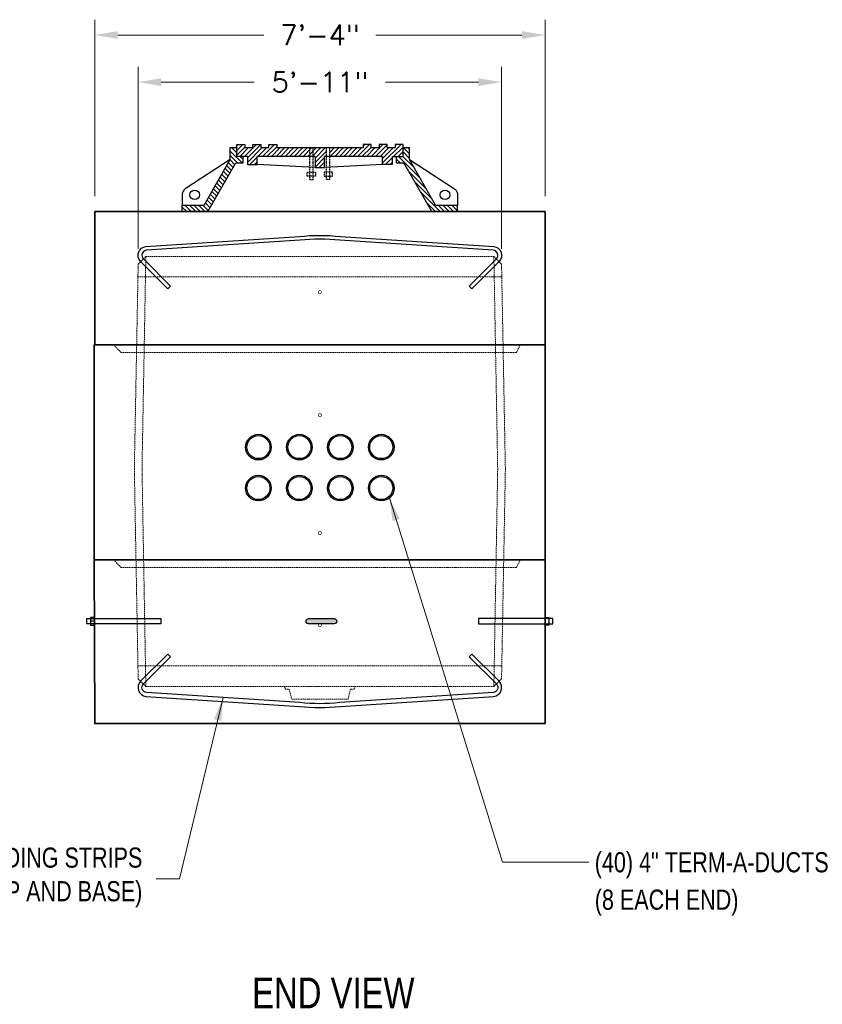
# Model space of a CAD drawing. Header units: inches. Extents: x 65 to 2519, y -54 to 399.
# Tile 21 of 21: x 2363 to 2519, y 7 to 200. Entities that reach past the tile are written whole.
import ezdxf
from ezdxf.enums import TextEntityAlignment as Align

# ---------------------------------------------------------------- set-up
doc = ezdxf.new("R2010")
doc.units = ezdxf.units.IN
doc.header["$MEASUREMENT"] = 0
doc.linetypes.add('HIDDEN', pattern=[0.375, 0.25, -0.125])
for name, color, linetype, lineweight in [('Concrete-Hidden', 30, 'HIDDEN', 15), ('Concrete-Thick', 1, 'Continuous', 35), ('Dimensions', 7, 'Continuous', 15), ('Embeds-Med', 143, 'Continuous', 25), ('Text+Leaders', 7, 'Continuous', 20)]:
    doc.layers.add(name, color=color, linetype=linetype, lineweight=lineweight)
for name, color, linetype in [('R-SWTS-DET1', 1, 'Continuous'), ('R-SWTS-DET2', 4, 'Continuous'), ('R-SWTS-PAT1', 5, 'Continuous')]:
    doc.layers.add(name, color=color, linetype=linetype)
doc.styles.add('120', font='FSIMPLEX.SHX', dxfattribs={"width": 0.8, "height": 1.8674})
doc.styles.add('Oldcastle', font='romans.shx')
doc.styles.get("Standard").update_dxf_attribs({"font": 'fsimplex.shx', "width": 0.8})
doc.dimstyles.new('Web', dxfattribs={"dimtxt": 0.082, "dimasz": 0.094, "dimexe": 0.0625, "dimexo": 0.0625, "dimgap": 0.0625, "dimtad": 0, "dimdec": 4, "dimzin": 3, "dimdsep": 46, "dimlunit": 4, "dimtxsty": 'Oldcastle', "dimcen": 0.09, "dimclrd": 256, "dimclre": 256, "dimclrt": 256, "dimadec": 0, "dimazin": 0, "dimtfac": 1, "dimtdec": 4, "dimtofl": 0, "dimtmove": 0, "dimatfit": 3, "dimfxl": 1, "dimtolj": 1, "dimtzin": 0, "dimlwd": -1, "dimlwe": -1, "dimarcsym": 0})
pattern_1 = [(135, (2369.8694, 9.8381), (-0.4419417, -0.4419417), [])]

# ---------------------------------------------------------------- blocks, each defined once
blk = doc.blocks.new('*D94')
at = {"layer": 'Defpoints', "color": 0, "transparency": 16777216}
for p in [(2385.78, 187.4), (2385.78, 151.85), (2456.78, 151.85)]:
    blk.add_point(p, dxfattribs=at)
at = {"layer": 'Dimensions', "transparency": 16777216}
for p, q in [((2385.78, 154.85), (2385.78, 190.4)), ((2456.78, 154.85), (2456.78, 190.4)), ((2390.29, 187.4), (2408.44, 187.4)), ((2452.26, 187.4), (2434.12, 187.4))]:
    blk.add_line(p, q, dxfattribs=at)
for points in [[(2390.29, 188.15), (2390.29, 186.65), (2385.78, 187.4)], [(2452.26, 188.15), (2452.26, 186.65), (2456.78, 187.4)]]:
    blk.add_solid(points, dxfattribs=at)
at = {"layer": 'Dimensions', "transparency": 16777216, "insert": (2421.28, 187.4), "char_height": 3.936, "attachment_point": 5, "style": 'Oldcastle'}
blk.add_mtext('\\A1;5\'-11"', dxfattribs=at)
blk = doc.blocks.new('*D95')
at = {"layer": 'Defpoints', "color": 0, "transparency": 16777216}
for p in [(2377.28, 196.6), (2377.28, 162.1), (2465.28, 162.1)]:
    blk.add_point(p, dxfattribs=at)
at = {"layer": 'Dimensions', "transparency": 16777216}
for p, q in [((2377.28, 165.1), (2377.28, 199.6)), ((2465.28, 165.1), (2465.28, 199.6)), ((2381.79, 196.6), (2410.31, 196.6)), ((2460.76, 196.6), (2432.24, 196.6))]:
    blk.add_line(p, q, dxfattribs=at)
for points in [[(2381.79, 197.35), (2381.79, 195.84), (2377.28, 196.6)], [(2460.76, 197.35), (2460.76, 195.84), (2465.28, 196.6)]]:
    blk.add_solid(points, dxfattribs=at)
at = {"layer": 'Dimensions', "transparency": 16777216, "insert": (2421.28, 196.6), "char_height": 3.936, "attachment_point": 5, "style": 'Oldcastle'}
blk.add_mtext('\\A1;7\'-4"', dxfattribs=at)
blk = doc.blocks.new('PVC_Terminator')
h = blk.add_hatch(color=256)
h.dxf.hatch_style = 1
h.paths.add_polyline_path([(-2.5, 0, 1), (2.5, 0, 1)])
h.paths.add_polyline_path([(2.25, 0, -1), (-2.25, 0, -1)], flags=16)
for radius in [2.5, 2.25]:
    blk.add_circle((0, 0), radius)

msp = doc.modelspace()

# ---------------------------------------------------------------- hatches: boundary and pattern name
h = msp.add_hatch(color=256)
h.dxf.hatch_style = 1
h.paths.add_polyline_path([(2424.08817, 82.60372), (2419.08817, 82.60372, 1), (2419.08817, 81.60372), (2424.08817, 81.60372, 1)])
at = {"layer": 'R-SWTS-PAT1'}
h = msp.add_hatch(dxfattribs=at)
h.set_pattern_fill('ANSI31', color=256, scale=5, style=0)
h.set_pattern_definition([(45, (2369.8694, 9.8381), (-0.4419417, 0.4419417), [])])
h.paths.add_polyline_path([(2419.32255, 172.88497), (2419.32255, 174.60372), (2412.83817, 174.60372), (2412.83817, 175.22872), (2411.27567, 175.22872), (2411.27567, 174.60372), (2409.71317, 174.60372), (2409.71317, 175.22872), (2408.15067, 175.22872), (2408.15067, 174.60372), (2406.58817, 174.60372), (2406.58817, 175.22872), (2405.02567, 175.22872), (2405.02567, 174.60372), (2405.02567, 172.88497), (2407.13505, 172.88497), (2407.13505, 171.32247), (2409.01005, 171.32247), (2409.01005, 172.88497)])
h.paths.add_polyline_path([(2419.94755, 174.60372), (2419.32255, 174.60372), (2419.32255, 172.88497), (2419.94755, 172.88497)])
h.paths.add_polyline_path([(2420.33817, 172.88497), (2420.33817, 170.69747), (2422.21317, 170.69747), (2422.21317, 172.88497), (2422.6038, 172.88497), (2422.6038, 174.60372), (2419.94755, 174.60372), (2419.94755, 172.88497)])
h.paths.add_polyline_path([(2433.5413, 172.88497), (2433.5413, 171.32247), (2435.4163, 171.32247), (2435.4163, 172.88497), (2437.52567, 172.88497), (2437.52567, 174.60372), (2437.52567, 175.22872), (2435.96317, 175.22872), (2435.96317, 174.60372), (2434.40067, 174.60372), (2434.40067, 175.22872), (2432.83817, 175.22872), (2432.83817, 174.60372), (2431.27567, 174.60372), (2431.27567, 175.22872), (2429.71317, 175.22872), (2429.71317, 174.60372), (2423.2288, 174.60372), (2423.2288, 172.88497)])
h = msp.add_hatch(dxfattribs=at)
h.set_pattern_fill('ANSI31', color=256, scale=5, angle=90, style=0)
h.set_pattern_definition(pattern_1)
h.paths.add_polyline_path([(2398.67609, 163.35372), (2394.40067, 163.35372), (2394.40067, 162.10372), (2399.40067, 162.10372), (2404.85948, 171.63497), (2406.27567, 171.63497), (2406.27567, 172.88497), (2405.02567, 172.88497), (2405.02567, 174.60372), (2403.77567, 174.60372), (2403.77567, 172.25775)])
h = msp.add_hatch(dxfattribs=at)
h.set_pattern_fill('ANSI31', color=256, scale=5, angle=90, style=0)
h.set_pattern_definition(pattern_1)
h.paths.add_polyline_path([(2443.15067, 162.10372), (2448.15067, 162.10372), (2448.15067, 163.35372), (2443.87526, 163.35372), (2438.77567, 172.25775), (2438.77567, 174.60372), (2437.52567, 174.60372), (2437.52567, 172.88497), (2436.27567, 172.88497), (2436.27567, 171.63497), (2437.69187, 171.63497)])

# ---------------------------------------------------------------- linework, layer by layer
for points in [[(2377.22502, 82.85372), (2376.47502, 82.85372), (2376.47502, 81.35372), (2377.22502, 81.35372)], [(2465.27567, 82.85372), (2466.02567, 82.85372), (2466.02567, 81.35372), (2465.27567, 81.35372)], [(2390.22368, 81.60372), (2375.72502, 81.60372), (2375.72502, 82.60372), (2390.22368, 82.60372)], [(2452.27702, 81.60372), (2466.77567, 81.60372), (2466.77567, 82.60372), (2452.27702, 82.60372)]]:
    msp.add_lwpolyline(points, close=True)
msp.add_lwpolyline([(2377.22502, 82.10372), (2376.47502, 82.10372)])
msp.add_lwpolyline([(2424.08817, 81.60372), (2419.08817, 81.60372, -1), (2419.08817, 82.60372), (2424.08817, 82.60372, -1)], format="xyb", close=True)
at = {"layer": 'Concrete-Hidden'}
for p, q in [((2385.77567, 151.85348), (2387.27567, 153.35348)), ((2386.52567, 111.85348), (2387.27567, 153.35348)), ((2387.27567, 153.35348), (2455.27567, 153.35348)), ((2456.02567, 111.85348), (2455.27567, 153.35348)), ((2456.77567, 151.85348), (2455.27567, 153.35348)), ((2385.02567, 111.85348), (2385.77567, 151.85348)), ((2457.52567, 111.85348), (2456.77567, 151.85348)), ((2385.7288, 149.35348), (2456.82255, 149.35348)), ((2385.02567, 111.85348), (2385.77567, 70.85348)), ((2386.52567, 111.85348), (2387.27567, 69.35348)), ((2456.02567, 111.85348), (2455.27567, 69.35348)), ((2457.52567, 111.85348), (2456.77567, 70.85348)), ((2385.72994, 73.35348), (2456.8214, 73.35348)), ((2385.77567, 70.85348), (2387.27567, 69.35348)), ((2387.27567, 69.35348), (2455.27567, 69.35348)), ((2414.40067, 69.35348), (2414.52567, 68.85348)), ((2428.02567, 68.85348), (2428.15067, 69.35348)), ((2456.77567, 70.85348), (2455.27567, 69.35348)), ((2414.52567, 68.85348), (2415.27567, 68.85348)), ((2415.27567, 68.85348), (2415.77567, 66.85348)), ((2426.77567, 66.85348), (2427.27567, 68.85348)), ((2427.27567, 68.85348), (2428.02567, 68.85348)), ((2415.77567, 66.85348), (2426.77567, 66.85348))]:
    msp.add_line(p, q, dxfattribs=at)
for points in [[(2465.27567, 136.10372), (2460.4363, 136.10372), (2459.6863, 134.60372), (2431.56261, 134.60372), (2423.87451, 134.60372), (2382.46414, 134.60372), (2380.98336, 136.10372), (2377.19464, 136.10372)], [(2465.27567, 94.10372), (2460.4363, 94.10372), (2459.6863, 92.60372), (2431.56261, 92.60372), (2423.87451, 92.60372), (2382.46414, 92.60372), (2380.98336, 94.10372), (2377.19464, 94.10372)]]:
    msp.add_lwpolyline(points, dxfattribs=at)
at = {"layer": 'Concrete-Thick'}
for points in [[(2465.27567, 136.10372), (2465.27567, 162.10372), (2377.27567, 162.10372), (2377.27567, 136.10372)], [(2465.27567, 136.10372), (2377.19464, 136.10372), (2377.19464, 94.10372), (2465.27567, 94.10372)], [(2377.19464, 94.10372), (2377.27567, 62.10372), (2465.27567, 62.10372), (2465.27567, 94.10372)]]:
    msp.add_lwpolyline(points, close=True, dxfattribs=at)
at = {"layer": 'Embeds-Med'}
for points in [[(2450.44132, 147.54946), (2455.76051, 152.86865, 0.629446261), (2455.16593, 154.55928), (2425.20355, 156.50294, 0.05394637), (2417.3478, 156.50294), (2387.38542, 154.55928, 0.630315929), (2386.79084, 152.86865), (2392.11003, 147.54946), (2391.5797, 147.01913), (2386.26051, 152.33832, -0.629446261), (2387.30381, 155.30482), (2417.26618, 157.24849, -0.05394637), (2425.28516, 157.24849), (2455.24754, 155.30482, -0.630315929), (2456.29084, 152.33832), (2450.97165, 147.01913)], [(2450.44132, 75.15751), (2455.76051, 69.83832, -0.629446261), (2455.16593, 68.14769), (2425.20355, 66.20403, -0.05394637), (2417.3478, 66.20403), (2387.38542, 68.14769, -0.630315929), (2386.79084, 69.83832), (2392.11003, 75.15751), (2391.5797, 75.68784), (2386.26051, 70.36865, 0.629446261), (2387.30381, 67.40215), (2417.26618, 65.45848, 0.05394637), (2425.28516, 65.45848), (2455.24754, 67.40215, 0.630315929), (2456.29084, 70.36865), (2450.97165, 75.68784)]]:
    msp.add_lwpolyline(points, format="xyb", close=True, dxfattribs=at)
at = {"layer": 'Embeds-Med', "const_width": 0.125}
for points in [[(2420.96317, 146.35348, 1), (2421.58817, 146.35348, 1)], [(2420.96317, 122.35348, 1), (2421.58817, 122.35348, 1)], [(2420.96317, 99.35348, 1), (2421.58817, 99.35348, 1)], [(2420.96317, 81.35348, 1), (2421.58817, 81.35348, 1)]]:
    msp.add_lwpolyline(points, format="xyb", close=True, dxfattribs=at)
at = {"layer": 'R-SWTS-DET1'}
for p, q in [((2403.77567, 174.60372), (2405.02567, 174.60372)), ((2403.77567, 172.25775), (2403.77567, 174.60372)), ((2405.02567, 172.88497), (2405.02567, 174.60372)), ((2406.58817, 174.60372), (2408.15067, 174.60372)), ((2409.71317, 174.60372), (2411.27567, 174.60372)), ((2412.83817, 174.60372), (2429.71317, 174.60372)), ((2431.27567, 174.60372), (2432.83817, 174.60372)), ((2434.40067, 174.60372), (2435.96317, 174.60372)), ((2437.52567, 172.88497), (2437.52567, 174.60372)), ((2437.52567, 174.60372), (2438.77567, 174.60372)), ((2438.77567, 172.25775), (2438.77567, 174.60372)), ((2398.67609, 163.35372), (2403.77567, 172.25775)), ((2399.40067, 162.10372), (2404.85948, 171.63497)), ((2404.85948, 171.63497), (2406.27567, 171.63497)), ((2407.13505, 172.88497), (2405.02567, 172.88497)), ((2406.27567, 171.63497), (2406.27567, 172.88497)), ((2407.13505, 172.88497), (2407.13505, 171.32247)), ((2407.13505, 171.32247), (2409.01005, 171.32247)), ((2409.01005, 171.32247), (2409.01005, 172.88497)), ((2420.33817, 172.88497), (2409.01005, 172.88497)), ((2420.33817, 170.69747), (2409.01005, 171.32247)), ((2433.5413, 172.88497), (2422.21317, 172.88497)), ((2433.5413, 171.32247), (2422.21317, 170.69747)), ((2433.5413, 171.32247), (2433.5413, 172.88497)), ((2435.4163, 171.32247), (2433.5413, 171.32247)), ((2435.4163, 172.88497), (2437.52567, 172.88497)), ((2435.4163, 172.88497), (2435.4163, 171.32247)), ((2436.27567, 171.63497), (2436.27567, 172.88497)), ((2436.27567, 171.63497), (2437.69187, 171.63497)), ((2443.15067, 162.10372), (2437.69187, 171.63497)), ((2443.87526, 163.35372), (2438.77567, 172.25775)), ((2394.40067, 162.10372), (2394.40067, 163.35372)), ((2394.40067, 163.35372), (2398.67609, 163.35372)), ((2394.40067, 162.10372), (2448.15067, 162.10372)), ((2443.87526, 163.35372), (2448.15067, 163.35372)), ((2448.15067, 162.10372), (2448.15067, 163.35372))]:
    msp.add_line(p, q, dxfattribs=at)
for points in [[(2405.02567, 174.60372), (2405.02567, 175.22872), (2406.58817, 175.22872), (2406.58817, 174.60372)], [(2408.15067, 174.60372), (2408.15067, 175.22872), (2409.71317, 175.22872), (2409.71317, 174.60372)], [(2411.27567, 174.60372), (2411.27567, 175.22872), (2412.83817, 175.22872), (2412.83817, 174.60372)], [(2431.27567, 174.60372), (2431.27567, 175.22872), (2429.71317, 175.22872), (2429.71317, 174.60372)], [(2434.40067, 174.60372), (2434.40067, 175.22872), (2432.83817, 175.22872), (2432.83817, 174.60372)], [(2437.52567, 174.60372), (2437.52567, 175.22872), (2435.96317, 175.22872), (2435.96317, 174.60372)], [(2420.33817, 172.88497), (2420.33817, 170.69747), (2422.21317, 170.69747), (2422.21317, 172.88497)]]:
    msp.add_lwpolyline(points, dxfattribs=at)
for points in [[(2403.77567, 172.25775), (2394.97298, 166.57816, 0.254754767), (2394.40067, 165.52781), (2394.40067, 163.35372)], [(2438.77567, 172.25775), (2447.57837, 166.57816, -0.254754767), (2448.15067, 165.52781), (2448.15067, 163.35372)]]:
    msp.add_lwpolyline(points, format="xyb", dxfattribs=at)
for centre in [(2396.82255, 165.38497), (2445.7288, 165.38497)]:
    msp.add_circle(centre, 0.9375, dxfattribs=at)
at = {"layer": 'R-SWTS-DET2', "linetype": 'HIDDEN'}
for p, q in [((2419.32255, 168.35372), (2419.32255, 174.60372)), ((2419.94755, 168.35372), (2419.94755, 174.60372)), ((2422.6038, 168.35372), (2422.6038, 174.60372)), ((2423.2288, 168.35372), (2423.2288, 174.60372)), ((2419.32255, 168.35372), (2419.94755, 168.35372)), ((2423.2288, 168.35372), (2422.6038, 168.35372))]:
    msp.add_line(p, q, dxfattribs=at)
for points in [[(2418.81473, 169.83809), (2420.45536, 169.83809), (2420.45536, 169.05684), (2418.81473, 169.05684)], [(2423.73661, 169.83809), (2422.09598, 169.83809), (2422.09598, 169.05684), (2423.73661, 169.05684)]]:
    msp.add_lwpolyline(points, close=True, dxfattribs=at)

# ---------------------------------------------------------------- block references
at = {"color": 4}
for p in [(2409.27567, 116.10372), (2417.27567, 116.10372), (2425.27567, 116.10372), (2433.27567, 116.10372), (2409.27567, 108.10372), (2417.27567, 108.10372), (2425.27567, 108.10372), (2433.27567, 108.10372)]:
    msp.add_blockref('PVC_Terminator', p, dxfattribs=at)

# ---------------------------------------------------------------- texts
at = {"layer": 'Text+Leaders', "style": '120', "width": 0.8}
for s, p in [(' (40) 4" TERM-A-DUCTS', (2473.82096, 35.01952)), (' (8 EACH END)', (2473.82096, 27.7098))]:
    msp.add_text(s, height=3.936, dxfattribs=at).set_placement(p, align=Align.MIDDLE_LEFT)
at = {"layer": 'Text+Leaders', "width": 0.8}
msp.add_text('%%U END VIEW', height=6, dxfattribs=at).set_placement((2423.01764, 9.49216), align=Align.MIDDLE)
at = {"layer": 'Text+Leaders', "insert": (2386.58764, 26.20922), "char_height": 3.936, "attachment_point": 9, "style": '120'}
msp.add_mtext('\\A1;BONDING STRIPS\\P(TOP AND BASE)', dxfattribs=at)

# ---------------------------------------------------------------- dimensions: what is measured, and where the dimension line sits
at = {"layer": 'Dimensions'}
for base, p1, p2, picture, middle in [((2377.27567, 196.5954), (2465.27567, 162.10372), (2377.27567, 162.10372), '*D95', (2421.27567, 196.5954)), ((2385.77567, 187.39807), (2456.77567, 151.85348), (2385.77567, 151.85348), '*D94', (2421.27567, 187.39807))]:
    dim = msp.add_linear_dim(base=base, p1=p1, p2=p2, dimstyle='Web', override={"dimscale": 48}, dxfattribs=at)
    dim.commit()
    dim.dimension.update_dxf_attribs({"geometry": picture, "text_midpoint": middle})

# ---------------------------------------------------------------- leaders
at = {"layer": 'Text+Leaders'}
msp.add_leader([(2434.85996, 106.1698), (2456.98689, 35.01952), (2473.82096, 35.01952)], dimstyle='Web', override={"dimscale": 48, "dimgap": 0.0625, "dimtad": 0}, dxfattribs=at)
at = {"layer": 'Text+Leaders', "annotation_type": 0, "has_hookline": 1, "hookline_direction": 1}
msp.add_leader([(2402.36661, 67.17586), (2393.81984, 31.76514), (2389.30784, 31.76514)], dimstyle='Web', override={"dimscale": 48}, dxfattribs=at)

doc.saveas('drawing.dxf')
